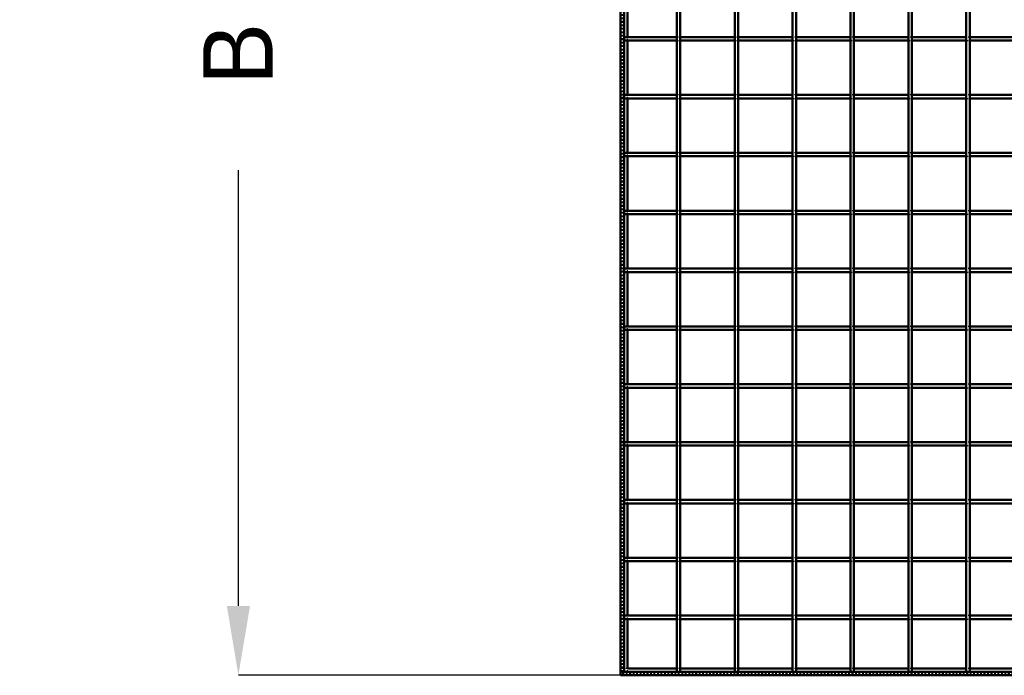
# Model space of a CAD drawing. Header units: millimetres. Extents: x -746 to 545, y -500 to 878.
# Tile 1 of 7: x -746 to -179, y -500 to -122. Entities that reach past the tile are written whole.
import ezdxf

# ---------------------------------------------------------------- set-up
doc = ezdxf.new("R2010")
doc.units = ezdxf.units.MM
doc.linetypes.add('Dashed', pattern=[2, 1, -1])
for name, color, linetype, lineweight in [('2d ConnectionPoints', 7, 'Continuous', 50), ('AM_0', 7, 'Continuous', 50), ('AM_5', 3, 'Continuous', 25), ('AM_9', 6, 'Dashed', 25)]:
    doc.layers.add(name, color=color, linetype=linetype, lineweight=lineweight)
doc.dimstyles.new('ISO-25', dxfattribs={"dimtxt": 2.5, "dimasz": 2.5, "dimexe": 1.25, "dimexo": 0.625, "dimtad": 1, "dimtxsty": 'Standard', "dimcen": 2.5, "dimadec": 0, "dimazin": 0, "dimtfac": 1, "dimtmove": 0, "dimatfit": 3, "dimfxl": 1, "dimarcsym": 0})

# ---------------------------------------------------------------- blocks, each defined once
blk = doc.blocks.new('2_LP230332P35011000800HORIZONTAL1_0_in_LPP2303321180010003500_4')
at = {"layer": 'AM_0'}
for p, q in [((400, -498), (-400, -498)), ((-400, -498), (-400, -500)), ((-367.63, -496.05), (-396.05, -496.05)), ((-334.3, -496.05), (-365.63, -496.05)), ((-300.97, -496.05), (-332.3, -496.05)), ((-267.64, -496.05), (-298.97, -496.05)), ((-234.31, -496.05), (-265.64, -496.05)), ((-200.98, -496.05), (-232.31, -496.05)), ((-167.65, -496.05), (-198.98, -496.05)), ((400, -500), (-400, -500))]:
    blk.add_line(p, q, dxfattribs=at)
at = {"layer": 'AM_9'}
for p, q in [((-396.05, -496.05), (-400, -496.05)), ((400, -498.4), (-400, -498.4)), ((-365.63, -496.05), (-367.63, -496.05)), ((-332.3, -496.05), (-334.3, -496.05)), ((-298.97, -496.05), (-300.97, -496.05)), ((-265.64, -496.05), (-267.64, -496.05)), ((-232.31, -496.05), (-234.31, -496.05)), ((-198.98, -496.05), (-200.98, -496.05)), ((400, -498.92), (-400, -498.92))]:
    blk.add_line(p, q, dxfattribs=at)
blk = doc.blocks.new('3_LP230332P35011000800VERTICALC1_0_in_LPP2303321180010003500_4')
at = {"layer": 'AM_0'}
for p, q in [((-367.63, -498), (-367.63, 498)), ((-365.63, -498), (-365.63, 498)), ((-365.63, -498), (-367.63, -498))]:
    blk.add_line(p, q, dxfattribs=at)
blk = doc.blocks.new('4_LP230332P35011000800VERTICALC2_0_in_LPP2303321180010003500_4')
at = {"layer": 'AM_0'}
for p, q in [((-334.3, -498), (-334.3, 498)), ((-332.3, -498), (-332.3, 498)), ((-332.3, -498), (-334.3, -498))]:
    blk.add_line(p, q, dxfattribs=at)
blk = doc.blocks.new('5_LP230332P35011000800VERTICALC3_0_in_LPP2303321180010003500_4')
at = {"layer": 'AM_0'}
for p, q in [((-300.97, -498), (-300.97, 498)), ((-298.97, -498), (-298.97, 498)), ((-298.97, -498), (-300.97, -498))]:
    blk.add_line(p, q, dxfattribs=at)
blk = doc.blocks.new('6_LP230332P35011000800VERTICALC4_0_in_LPP2303321180010003500_4')
at = {"layer": 'AM_0'}
for p, q in [((-267.64, -498), (-267.64, 498)), ((-265.64, -498), (-265.64, 498)), ((-265.64, -498), (-267.64, -498))]:
    blk.add_line(p, q, dxfattribs=at)
blk = doc.blocks.new('7_LP230332P35011000800VERTICALC5_0_in_LPP2303321180010003500_4')
at = {"layer": 'AM_0'}
for p, q in [((-234.31, -498), (-234.31, 498)), ((-232.31, -498), (-232.31, 498)), ((-232.31, -498), (-234.31, -498))]:
    blk.add_line(p, q, dxfattribs=at)
blk = doc.blocks.new('8_LP230332P35011000800VERTICALC6_0_in_LPP2303321180010003500_4')
at = {"layer": 'AM_0'}
for p, q in [((-200.98, -498), (-200.98, 498)), ((-198.98, -498), (-198.98, 498)), ((-198.98, -498), (-200.98, -498))]:
    blk.add_line(p, q, dxfattribs=at)
blk = doc.blocks.new('27_esiefluewpizx1quqgex292ke________0_in_LPP2303321180010003500_4')
at = {"layer": 'AM_0'}
for p, q in [((-398, -465.62), (-398, -467.62)), ((-367.63, -465.62), (-398, -465.62)), ((-367.63, -467.62), (-398, -467.62)), ((-367.63, -465.62), (-367.63, -467.62)), ((-365.63, -467.62), (-365.63, -465.62)), ((-334.3, -465.62), (-365.63, -465.62)), ((-334.3, -467.62), (-365.63, -467.62)), ((-334.3, -465.62), (-334.3, -467.62)), ((-300.97, -465.62), (-332.3, -465.62)), ((-332.3, -467.62), (-332.3, -465.62)), ((-300.97, -467.62), (-332.3, -467.62)), ((-300.97, -465.62), (-300.97, -467.62)), ((-298.97, -467.62), (-298.97, -465.62)), ((-267.64, -465.62), (-298.97, -465.62)), ((-267.64, -467.62), (-298.97, -467.62)), ((-267.64, -465.62), (-267.64, -467.62)), ((-265.64, -467.62), (-265.64, -465.62)), ((-234.31, -465.62), (-265.64, -465.62)), ((-234.31, -467.62), (-265.64, -467.62)), ((-234.31, -465.62), (-234.31, -467.62)), ((-232.31, -467.62), (-232.31, -465.62)), ((-200.98, -465.62), (-232.31, -465.62)), ((-200.98, -467.62), (-232.31, -467.62)), ((-200.98, -465.62), (-200.98, -467.62)), ((-167.65, -465.62), (-198.98, -465.62)), ((-198.98, -467.62), (-198.98, -465.62)), ((-167.65, -467.62), (-198.98, -467.62))]:
    blk.add_line(p, q, dxfattribs=at)
at = {"layer": 'AM_9'}
for p, q in [((-365.63, -465.62), (-367.63, -465.62)), ((-367.63, -467.62), (-365.63, -467.62)), ((-332.3, -465.62), (-334.3, -465.62)), ((-334.3, -467.62), (-332.3, -467.62)), ((-298.97, -465.62), (-300.97, -465.62)), ((-300.97, -467.62), (-298.97, -467.62)), ((-265.64, -465.62), (-267.64, -465.62)), ((-267.64, -467.62), (-265.64, -467.62)), ((-232.31, -465.62), (-234.31, -465.62)), ((-234.31, -467.62), (-232.31, -467.62)), ((-198.98, -465.62), (-200.98, -465.62)), ((-200.98, -467.62), (-198.98, -467.62))]:
    blk.add_line(p, q, dxfattribs=at)
blk = doc.blocks.new('28_cjtedesh73m9nhjc2rq2jyofc________0_in_LPP2303321180010003500_4')
at = {"layer": 'AM_0'}
for p, q in [((-398, -432.29), (-398, -434.29)), ((-367.63, -432.29), (-398, -432.29)), ((-367.63, -434.29), (-398, -434.29)), ((-367.63, -432.29), (-367.63, -434.29)), ((-365.63, -434.29), (-365.63, -432.29)), ((-334.3, -432.29), (-365.63, -432.29)), ((-334.3, -434.29), (-365.63, -434.29)), ((-334.3, -432.29), (-334.3, -434.29)), ((-300.97, -432.29), (-332.3, -432.29)), ((-332.3, -434.29), (-332.3, -432.29)), ((-300.97, -434.29), (-332.3, -434.29)), ((-300.97, -432.29), (-300.97, -434.29)), ((-298.97, -434.29), (-298.97, -432.29)), ((-267.64, -432.29), (-298.97, -432.29)), ((-267.64, -434.29), (-298.97, -434.29)), ((-267.64, -432.29), (-267.64, -434.29)), ((-265.64, -434.29), (-265.64, -432.29)), ((-234.31, -432.29), (-265.64, -432.29)), ((-234.31, -434.29), (-265.64, -434.29)), ((-234.31, -432.29), (-234.31, -434.29)), ((-232.31, -434.29), (-232.31, -432.29)), ((-200.98, -432.29), (-232.31, -432.29)), ((-200.98, -434.29), (-232.31, -434.29)), ((-200.98, -432.29), (-200.98, -434.29)), ((-167.65, -432.29), (-198.98, -432.29)), ((-198.98, -434.29), (-198.98, -432.29)), ((-167.65, -434.29), (-198.98, -434.29))]:
    blk.add_line(p, q, dxfattribs=at)
at = {"layer": 'AM_9'}
for p, q in [((-365.63, -432.29), (-367.63, -432.29)), ((-367.63, -434.29), (-365.63, -434.29)), ((-332.3, -432.29), (-334.3, -432.29)), ((-334.3, -434.29), (-332.3, -434.29)), ((-298.97, -432.29), (-300.97, -432.29)), ((-300.97, -434.29), (-298.97, -434.29)), ((-265.64, -432.29), (-267.64, -432.29)), ((-267.64, -434.29), (-265.64, -434.29)), ((-232.31, -432.29), (-234.31, -432.29)), ((-234.31, -434.29), (-232.31, -434.29)), ((-198.98, -432.29), (-200.98, -432.29)), ((-200.98, -434.29), (-198.98, -434.29))]:
    blk.add_line(p, q, dxfattribs=at)
blk = doc.blocks.new('29_esckkejad79hn6wv8kdpvpj2v________0_in_LPP2303321180010003500_4')
at = {"layer": 'AM_0'}
for p, q in [((-398, -398.96), (-398, -400.96)), ((-367.63, -398.96), (-398, -398.96)), ((-367.63, -400.96), (-398, -400.96)), ((-367.63, -398.96), (-367.63, -400.96)), ((-365.63, -400.96), (-365.63, -398.96)), ((-334.3, -398.96), (-365.63, -398.96)), ((-334.3, -400.96), (-365.63, -400.96)), ((-334.3, -398.96), (-334.3, -400.96)), ((-300.97, -398.96), (-332.3, -398.96)), ((-332.3, -400.96), (-332.3, -398.96)), ((-300.97, -400.96), (-332.3, -400.96)), ((-300.97, -398.96), (-300.97, -400.96)), ((-298.97, -400.96), (-298.97, -398.96)), ((-267.64, -398.96), (-298.97, -398.96)), ((-267.64, -400.96), (-298.97, -400.96)), ((-267.64, -398.96), (-267.64, -400.96)), ((-265.64, -400.96), (-265.64, -398.96)), ((-234.31, -398.96), (-265.64, -398.96)), ((-234.31, -400.96), (-265.64, -400.96)), ((-234.31, -398.96), (-234.31, -400.96)), ((-232.31, -400.96), (-232.31, -398.96)), ((-200.98, -398.96), (-232.31, -398.96)), ((-200.98, -400.96), (-232.31, -400.96)), ((-200.98, -398.96), (-200.98, -400.96)), ((-167.65, -398.96), (-198.98, -398.96)), ((-198.98, -400.96), (-198.98, -398.96)), ((-167.65, -400.96), (-198.98, -400.96))]:
    blk.add_line(p, q, dxfattribs=at)
at = {"layer": 'AM_9'}
for p, q in [((-365.63, -398.96), (-367.63, -398.96)), ((-367.63, -400.96), (-365.63, -400.96)), ((-332.3, -398.96), (-334.3, -398.96)), ((-334.3, -400.96), (-332.3, -400.96)), ((-298.97, -398.96), (-300.97, -398.96)), ((-300.97, -400.96), (-298.97, -400.96)), ((-265.64, -398.96), (-267.64, -398.96)), ((-267.64, -400.96), (-265.64, -400.96)), ((-232.31, -398.96), (-234.31, -398.96)), ((-234.31, -400.96), (-232.31, -400.96)), ((-198.98, -398.96), (-200.98, -398.96)), ((-200.98, -400.96), (-198.98, -400.96))]:
    blk.add_line(p, q, dxfattribs=at)
blk = doc.blocks.new('30_m53zoptmokxd8muyf27lc3l8f________0_in_LPP2303321180010003500_4')
at = {"layer": 'AM_0'}
for p, q in [((-398, -365.63), (-398, -367.63)), ((-367.63, -365.63), (-398, -365.63)), ((-367.63, -367.63), (-398, -367.63)), ((-367.63, -365.63), (-367.63, -367.63)), ((-365.63, -367.63), (-365.63, -365.63)), ((-334.3, -365.63), (-365.63, -365.63)), ((-334.3, -367.63), (-365.63, -367.63)), ((-334.3, -365.63), (-334.3, -367.63)), ((-300.97, -365.63), (-332.3, -365.63)), ((-332.3, -367.63), (-332.3, -365.63)), ((-300.97, -367.63), (-332.3, -367.63)), ((-300.97, -365.63), (-300.97, -367.63)), ((-298.97, -367.63), (-298.97, -365.63)), ((-267.64, -365.63), (-298.97, -365.63)), ((-267.64, -367.63), (-298.97, -367.63)), ((-267.64, -365.63), (-267.64, -367.63)), ((-265.64, -367.63), (-265.64, -365.63)), ((-234.31, -365.63), (-265.64, -365.63)), ((-234.31, -367.63), (-265.64, -367.63)), ((-234.31, -365.63), (-234.31, -367.63)), ((-232.31, -367.63), (-232.31, -365.63)), ((-200.98, -365.63), (-232.31, -365.63)), ((-200.98, -367.63), (-232.31, -367.63)), ((-200.98, -365.63), (-200.98, -367.63)), ((-167.65, -365.63), (-198.98, -365.63)), ((-198.98, -367.63), (-198.98, -365.63)), ((-167.65, -367.63), (-198.98, -367.63))]:
    blk.add_line(p, q, dxfattribs=at)
at = {"layer": 'AM_9'}
for p, q in [((-365.63, -365.63), (-367.63, -365.63)), ((-367.63, -367.63), (-365.63, -367.63)), ((-332.3, -365.63), (-334.3, -365.63)), ((-334.3, -367.63), (-332.3, -367.63)), ((-298.97, -365.63), (-300.97, -365.63)), ((-300.97, -367.63), (-298.97, -367.63)), ((-265.64, -365.63), (-267.64, -365.63)), ((-267.64, -367.63), (-265.64, -367.63)), ((-232.31, -365.63), (-234.31, -365.63)), ((-234.31, -367.63), (-232.31, -367.63)), ((-198.98, -365.63), (-200.98, -365.63)), ((-200.98, -367.63), (-198.98, -367.63))]:
    blk.add_line(p, q, dxfattribs=at)
blk = doc.blocks.new('31_lxkbu0r4ngkhpa35aww2aw5dg________0_in_LPP2303321180010003500_4')
at = {"layer": 'AM_0'}
for p, q in [((-398, -332.3), (-398, -334.3)), ((-367.63, -332.3), (-398, -332.3)), ((-367.63, -334.3), (-398, -334.3)), ((-367.63, -332.3), (-367.63, -334.3)), ((-365.63, -334.3), (-365.63, -332.3)), ((-334.3, -332.3), (-365.63, -332.3)), ((-334.3, -334.3), (-365.63, -334.3)), ((-334.3, -332.3), (-334.3, -334.3)), ((-300.97, -332.3), (-332.3, -332.3)), ((-332.3, -334.3), (-332.3, -332.3)), ((-300.97, -334.3), (-332.3, -334.3)), ((-300.97, -332.3), (-300.97, -334.3)), ((-298.97, -334.3), (-298.97, -332.3)), ((-267.64, -332.3), (-298.97, -332.3)), ((-267.64, -334.3), (-298.97, -334.3)), ((-267.64, -332.3), (-267.64, -334.3)), ((-265.64, -334.3), (-265.64, -332.3)), ((-234.31, -332.3), (-265.64, -332.3)), ((-234.31, -334.3), (-265.64, -334.3)), ((-234.31, -332.3), (-234.31, -334.3)), ((-232.31, -334.3), (-232.31, -332.3)), ((-200.98, -332.3), (-232.31, -332.3)), ((-200.98, -334.3), (-232.31, -334.3)), ((-200.98, -332.3), (-200.98, -334.3)), ((-167.65, -332.3), (-198.98, -332.3)), ((-198.98, -334.3), (-198.98, -332.3)), ((-167.65, -334.3), (-198.98, -334.3))]:
    blk.add_line(p, q, dxfattribs=at)
at = {"layer": 'AM_9'}
for p, q in [((-365.63, -332.3), (-367.63, -332.3)), ((-367.63, -334.3), (-365.63, -334.3)), ((-332.3, -332.3), (-334.3, -332.3)), ((-334.3, -334.3), (-332.3, -334.3)), ((-298.97, -332.3), (-300.97, -332.3)), ((-300.97, -334.3), (-298.97, -334.3)), ((-265.64, -332.3), (-267.64, -332.3)), ((-267.64, -334.3), (-265.64, -334.3)), ((-232.31, -332.3), (-234.31, -332.3)), ((-234.31, -334.3), (-232.31, -334.3)), ((-198.98, -332.3), (-200.98, -332.3)), ((-200.98, -334.3), (-198.98, -334.3))]:
    blk.add_line(p, q, dxfattribs=at)
blk = doc.blocks.new('32_nu3gdbzbetyszao62696t56hk________0_in_LPP2303321180010003500_4')
at = {"layer": 'AM_0'}
for p, q in [((-398, -298.97), (-398, -300.97)), ((-367.63, -298.97), (-398, -298.97)), ((-367.63, -298.97), (-367.63, -300.97)), ((-365.63, -300.97), (-365.63, -298.97)), ((-334.3, -298.97), (-365.63, -298.97)), ((-334.3, -298.97), (-334.3, -300.97)), ((-300.97, -298.97), (-332.3, -298.97)), ((-332.3, -300.97), (-332.3, -298.97)), ((-300.97, -298.97), (-300.97, -300.97)), ((-298.97, -300.97), (-298.97, -298.97)), ((-267.64, -298.97), (-298.97, -298.97)), ((-267.64, -298.97), (-267.64, -300.97)), ((-265.64, -300.97), (-265.64, -298.97)), ((-234.31, -298.97), (-265.64, -298.97)), ((-234.31, -298.97), (-234.31, -300.97)), ((-232.31, -300.97), (-232.31, -298.97)), ((-200.98, -298.97), (-232.31, -298.97)), ((-200.98, -298.97), (-200.98, -300.97)), ((-167.65, -298.97), (-198.98, -298.97)), ((-198.98, -300.97), (-198.98, -298.97)), ((-367.63, -300.97), (-398, -300.97)), ((-334.3, -300.97), (-365.63, -300.97)), ((-300.97, -300.97), (-332.3, -300.97)), ((-267.64, -300.97), (-298.97, -300.97)), ((-234.31, -300.97), (-265.64, -300.97)), ((-200.98, -300.97), (-232.31, -300.97)), ((-167.65, -300.97), (-198.98, -300.97))]:
    blk.add_line(p, q, dxfattribs=at)
at = {"layer": 'AM_9'}
for p, q in [((-365.63, -298.97), (-367.63, -298.97)), ((-332.3, -298.97), (-334.3, -298.97)), ((-298.97, -298.97), (-300.97, -298.97)), ((-265.64, -298.97), (-267.64, -298.97)), ((-232.31, -298.97), (-234.31, -298.97)), ((-198.98, -298.97), (-200.98, -298.97)), ((-367.63, -300.97), (-365.63, -300.97)), ((-334.3, -300.97), (-332.3, -300.97)), ((-300.97, -300.97), (-298.97, -300.97)), ((-267.64, -300.97), (-265.64, -300.97)), ((-234.31, -300.97), (-232.31, -300.97)), ((-200.98, -300.97), (-198.98, -300.97))]:
    blk.add_line(p, q, dxfattribs=at)
blk = doc.blocks.new('33_pvmm4rl0j1s4hggsghg2fusmo________0_in_LPP2303321180010003500_4')
at = {"layer": 'AM_0'}
for p, q in [((-398, -265.64), (-398, -267.64)), ((-367.63, -265.64), (-398, -265.64)), ((-367.63, -265.64), (-367.63, -267.64)), ((-365.63, -267.64), (-365.63, -265.64)), ((-334.3, -265.64), (-365.63, -265.64)), ((-334.3, -265.64), (-334.3, -267.64)), ((-300.97, -265.64), (-332.3, -265.64)), ((-332.3, -267.64), (-332.3, -265.64)), ((-300.97, -265.64), (-300.97, -267.64)), ((-298.97, -267.64), (-298.97, -265.64)), ((-267.64, -265.64), (-298.97, -265.64)), ((-267.64, -265.64), (-267.64, -267.64)), ((-265.64, -267.64), (-265.64, -265.64)), ((-234.31, -265.64), (-265.64, -265.64)), ((-234.31, -265.64), (-234.31, -267.64)), ((-232.31, -267.64), (-232.31, -265.64)), ((-200.98, -265.64), (-232.31, -265.64)), ((-200.98, -265.64), (-200.98, -267.64)), ((-167.65, -265.64), (-198.98, -265.64)), ((-198.98, -267.64), (-198.98, -265.64)), ((-367.63, -267.64), (-398, -267.64)), ((-334.3, -267.64), (-365.63, -267.64)), ((-300.97, -267.64), (-332.3, -267.64)), ((-267.64, -267.64), (-298.97, -267.64)), ((-234.31, -267.64), (-265.64, -267.64)), ((-200.98, -267.64), (-232.31, -267.64)), ((-167.65, -267.64), (-198.98, -267.64))]:
    blk.add_line(p, q, dxfattribs=at)
at = {"layer": 'AM_9'}
for p, q in [((-365.63, -265.64), (-367.63, -265.64)), ((-332.3, -265.64), (-334.3, -265.64)), ((-298.97, -265.64), (-300.97, -265.64)), ((-265.64, -265.64), (-267.64, -265.64)), ((-232.31, -265.64), (-234.31, -265.64)), ((-198.98, -265.64), (-200.98, -265.64)), ((-367.63, -267.64), (-365.63, -267.64)), ((-334.3, -267.64), (-332.3, -267.64)), ((-300.97, -267.64), (-298.97, -267.64)), ((-267.64, -267.64), (-265.64, -267.64)), ((-234.31, -267.64), (-232.31, -267.64)), ((-200.98, -267.64), (-198.98, -267.64))]:
    blk.add_line(p, q, dxfattribs=at)
blk = doc.blocks.new('34_lq6j48iaf3fkm5j4s6hcfy1of________0_in_LPP2303321180010003500_4')
at = {"layer": 'AM_0'}
for p, q in [((-398, -232.31), (-398, -234.31)), ((-367.63, -232.31), (-398, -232.31)), ((-367.63, -232.31), (-367.63, -234.31)), ((-365.63, -234.31), (-365.63, -232.31)), ((-334.3, -232.31), (-365.63, -232.31)), ((-334.3, -232.31), (-334.3, -234.31)), ((-300.97, -232.31), (-332.3, -232.31)), ((-332.3, -234.31), (-332.3, -232.31)), ((-300.97, -232.31), (-300.97, -234.31)), ((-298.97, -234.31), (-298.97, -232.31)), ((-267.64, -232.31), (-298.97, -232.31)), ((-267.64, -232.31), (-267.64, -234.31)), ((-265.64, -234.31), (-265.64, -232.31)), ((-234.31, -232.31), (-265.64, -232.31)), ((-234.31, -232.31), (-234.31, -234.31)), ((-232.31, -234.31), (-232.31, -232.31)), ((-200.98, -232.31), (-232.31, -232.31)), ((-200.98, -232.31), (-200.98, -234.31)), ((-167.65, -232.31), (-198.98, -232.31)), ((-198.98, -234.31), (-198.98, -232.31)), ((-367.63, -234.31), (-398, -234.31)), ((-334.3, -234.31), (-365.63, -234.31)), ((-300.97, -234.31), (-332.3, -234.31)), ((-267.64, -234.31), (-298.97, -234.31)), ((-234.31, -234.31), (-265.64, -234.31)), ((-200.98, -234.31), (-232.31, -234.31)), ((-167.65, -234.31), (-198.98, -234.31))]:
    blk.add_line(p, q, dxfattribs=at)
at = {"layer": 'AM_9'}
for p, q in [((-365.63, -232.31), (-367.63, -232.31)), ((-332.3, -232.31), (-334.3, -232.31)), ((-298.97, -232.31), (-300.97, -232.31)), ((-265.64, -232.31), (-267.64, -232.31)), ((-232.31, -232.31), (-234.31, -232.31)), ((-198.98, -232.31), (-200.98, -232.31)), ((-367.63, -234.31), (-365.63, -234.31)), ((-334.3, -234.31), (-332.3, -234.31)), ((-300.97, -234.31), (-298.97, -234.31)), ((-267.64, -234.31), (-265.64, -234.31)), ((-234.31, -234.31), (-232.31, -234.31)), ((-200.98, -234.31), (-198.98, -234.31))]:
    blk.add_line(p, q, dxfattribs=at)
blk = doc.blocks.new('35_9el3bg8ektxw4ywk98yxyt6tg________0_in_LPP2303321180010003500_4')
at = {"layer": 'AM_0'}
for p, q in [((-398, -198.98), (-398, -200.98)), ((-367.63, -198.98), (-398, -198.98)), ((-367.63, -200.98), (-398, -200.98)), ((-367.63, -198.98), (-367.63, -200.98)), ((-365.63, -200.98), (-365.63, -198.98)), ((-334.3, -198.98), (-365.63, -198.98)), ((-334.3, -200.98), (-365.63, -200.98)), ((-334.3, -198.98), (-334.3, -200.98)), ((-300.97, -198.98), (-332.3, -198.98)), ((-332.3, -200.98), (-332.3, -198.98)), ((-300.97, -200.98), (-332.3, -200.98)), ((-300.97, -198.98), (-300.97, -200.98)), ((-298.97, -200.98), (-298.97, -198.98)), ((-267.64, -198.98), (-298.97, -198.98)), ((-267.64, -200.98), (-298.97, -200.98)), ((-267.64, -198.98), (-267.64, -200.98)), ((-265.64, -200.98), (-265.64, -198.98)), ((-234.31, -198.98), (-265.64, -198.98)), ((-234.31, -200.98), (-265.64, -200.98)), ((-234.31, -198.98), (-234.31, -200.98)), ((-232.31, -200.98), (-232.31, -198.98)), ((-200.98, -198.98), (-232.31, -198.98)), ((-200.98, -200.98), (-232.31, -200.98)), ((-200.98, -198.98), (-200.98, -200.98)), ((-167.65, -198.98), (-198.98, -198.98)), ((-198.98, -200.98), (-198.98, -198.98)), ((-167.65, -200.98), (-198.98, -200.98))]:
    blk.add_line(p, q, dxfattribs=at)
at = {"layer": 'AM_9'}
for p, q in [((-365.63, -198.98), (-367.63, -198.98)), ((-367.63, -200.98), (-365.63, -200.98)), ((-332.3, -198.98), (-334.3, -198.98)), ((-334.3, -200.98), (-332.3, -200.98)), ((-298.97, -198.98), (-300.97, -198.98)), ((-300.97, -200.98), (-298.97, -200.98)), ((-265.64, -198.98), (-267.64, -198.98)), ((-267.64, -200.98), (-265.64, -200.98)), ((-232.31, -198.98), (-234.31, -198.98)), ((-234.31, -200.98), (-232.31, -200.98)), ((-198.98, -198.98), (-200.98, -198.98)), ((-200.98, -200.98), (-198.98, -200.98))]:
    blk.add_line(p, q, dxfattribs=at)
blk = doc.blocks.new('36_j90ah7k6fwp9h1yzhavr7wygd________0_in_LPP2303321180010003500_4')
at = {"layer": 'AM_0'}
for p, q in [((-398, -165.65), (-398, -167.65)), ((-367.63, -165.65), (-398, -165.65)), ((-367.63, -167.65), (-398, -167.65)), ((-367.63, -165.65), (-367.63, -167.65)), ((-365.63, -167.65), (-365.63, -165.65)), ((-334.3, -165.65), (-365.63, -165.65)), ((-334.3, -167.65), (-365.63, -167.65)), ((-334.3, -165.65), (-334.3, -167.65)), ((-300.97, -165.65), (-332.3, -165.65)), ((-332.3, -167.65), (-332.3, -165.65)), ((-300.97, -167.65), (-332.3, -167.65)), ((-300.97, -165.65), (-300.97, -167.65)), ((-298.97, -167.65), (-298.97, -165.65)), ((-267.64, -165.65), (-298.97, -165.65)), ((-267.64, -167.65), (-298.97, -167.65)), ((-267.64, -165.65), (-267.64, -167.65)), ((-265.64, -167.65), (-265.64, -165.65)), ((-234.31, -165.65), (-265.64, -165.65)), ((-234.31, -167.65), (-265.64, -167.65)), ((-234.31, -165.65), (-234.31, -167.65)), ((-232.31, -167.65), (-232.31, -165.65)), ((-200.98, -165.65), (-232.31, -165.65)), ((-200.98, -167.65), (-232.31, -167.65)), ((-200.98, -165.65), (-200.98, -167.65)), ((-167.65, -165.65), (-198.98, -165.65)), ((-198.98, -167.65), (-198.98, -165.65)), ((-167.65, -167.65), (-198.98, -167.65))]:
    blk.add_line(p, q, dxfattribs=at)
at = {"layer": 'AM_9'}
for p, q in [((-365.63, -165.65), (-367.63, -165.65)), ((-367.63, -167.65), (-365.63, -167.65)), ((-332.3, -165.65), (-334.3, -165.65)), ((-334.3, -167.65), (-332.3, -167.65)), ((-298.97, -165.65), (-300.97, -165.65)), ((-300.97, -167.65), (-298.97, -167.65)), ((-265.64, -165.65), (-267.64, -165.65)), ((-267.64, -167.65), (-265.64, -167.65)), ((-232.31, -165.65), (-234.31, -165.65)), ((-234.31, -167.65), (-232.31, -167.65)), ((-198.98, -165.65), (-200.98, -165.65)), ((-200.98, -167.65), (-198.98, -167.65))]:
    blk.add_line(p, q, dxfattribs=at)
blk = doc.blocks.new('37_msc8l8q6plb5qdu0fonjx8cma________0_in_LPP2303321180010003500_4')
at = {"layer": 'AM_0'}
for p, q in [((-398, -132.32), (-398, -134.32)), ((-367.63, -132.32), (-398, -132.32)), ((-367.63, -134.32), (-398, -134.32)), ((-367.63, -132.32), (-367.63, -134.32)), ((-365.63, -134.32), (-365.63, -132.32)), ((-334.3, -132.32), (-365.63, -132.32)), ((-334.3, -134.32), (-365.63, -134.32)), ((-334.3, -132.32), (-334.3, -134.32)), ((-300.97, -132.32), (-332.3, -132.32)), ((-332.3, -134.32), (-332.3, -132.32)), ((-300.97, -134.32), (-332.3, -134.32)), ((-300.97, -132.32), (-300.97, -134.32)), ((-298.97, -134.32), (-298.97, -132.32)), ((-267.64, -132.32), (-298.97, -132.32)), ((-267.64, -134.32), (-298.97, -134.32)), ((-267.64, -132.32), (-267.64, -134.32)), ((-265.64, -134.32), (-265.64, -132.32)), ((-234.31, -132.32), (-265.64, -132.32)), ((-234.31, -134.32), (-265.64, -134.32)), ((-234.31, -132.32), (-234.31, -134.32)), ((-232.31, -134.32), (-232.31, -132.32)), ((-200.98, -132.32), (-232.31, -132.32)), ((-200.98, -134.32), (-232.31, -134.32)), ((-200.98, -132.32), (-200.98, -134.32)), ((-167.65, -132.32), (-198.98, -132.32)), ((-198.98, -134.32), (-198.98, -132.32)), ((-167.65, -134.32), (-198.98, -134.32))]:
    blk.add_line(p, q, dxfattribs=at)
at = {"layer": 'AM_9'}
for p, q in [((-365.63, -132.32), (-367.63, -132.32)), ((-367.63, -134.32), (-365.63, -134.32)), ((-332.3, -132.32), (-334.3, -132.32)), ((-334.3, -134.32), (-332.3, -134.32)), ((-298.97, -132.32), (-300.97, -132.32)), ((-300.97, -134.32), (-298.97, -134.32)), ((-265.64, -132.32), (-267.64, -132.32)), ((-267.64, -134.32), (-265.64, -134.32)), ((-232.31, -132.32), (-234.31, -132.32)), ((-234.31, -134.32), (-232.31, -134.32)), ((-198.98, -132.32), (-200.98, -132.32)), ((-200.98, -134.32), (-198.98, -134.32))]:
    blk.add_line(p, q, dxfattribs=at)
blk = doc.blocks.new('56_LP230332P35011000800VERTICAL2_0_in_LPP2303321180010003500_4')
at = {"layer": 'AM_0'}
for p, q in [((-400, -498), (-400, 498)), ((-398, -498), (-398, 498)), ((-396.05, -132.32), (-396.05, -100.99)), ((-396.05, -165.65), (-396.05, -134.32)), ((-396.05, -198.98), (-396.05, -167.65)), ((-396.05, -232.31), (-396.05, -200.98)), ((-396.05, -265.64), (-396.05, -234.31)), ((-396.05, -298.97), (-396.05, -267.64)), ((-396.05, -332.3), (-396.05, -300.97)), ((-396.05, -365.63), (-396.05, -334.3)), ((-396.05, -398.96), (-396.05, -367.63)), ((-396.05, -432.29), (-396.05, -400.96)), ((-396.05, -465.62), (-396.05, -434.29)), ((-396.05, -496.05), (-396.05, -467.62)), ((-398, -498), (-400, -498))]:
    blk.add_line(p, q, dxfattribs=at)
at = {"layer": 'AM_9'}
for p, q in [((-398.99, -498), (-398.99, 498)), ((-398.55, -498), (-398.55, 498)), ((-396.05, -134.32), (-396.05, -132.32)), ((-396.05, -167.65), (-396.05, -165.65)), ((-396.05, -200.98), (-396.05, -198.98)), ((-396.05, -234.31), (-396.05, -232.31)), ((-396.05, -267.64), (-396.05, -265.64)), ((-396.05, -300.97), (-396.05, -298.97)), ((-396.05, -334.3), (-396.05, -332.3)), ((-396.05, -367.63), (-396.05, -365.63)), ((-396.05, -400.96), (-396.05, -398.96)), ((-396.05, -434.29), (-396.05, -432.29)), ((-396.05, -467.62), (-396.05, -465.62)), ((-396.05, -498), (-396.05, -496.05))]:
    blk.add_line(p, q, dxfattribs=at)
blk = doc.blocks.new('*D59')
at = {"layer": 'AM_5', "color": 0, "lineweight": -2}
for p, q in [((-400, 500), (-620, 500)), ((-620, 460), (-620, 208.94)), ((-620, -460), (-620, -208.94)), ((-400, -500), (-620, -500))]:
    blk.add_line(p, q, dxfattribs=at)
at = {"layer": 'AM_5', "color": 0}
for points in [[(-613.33, 460), (-626.67, 460), (-620, 500)], [(-626.67, -460), (-613.33, -460), (-620, -500)]]:
    blk.add_solid(points, dxfattribs=at)
at = {"layer": 'Defpoints', "color": 0}
for p in [(-400, 500), (-620, -500), (-400, -500)]:
    blk.add_point(p, dxfattribs=at)
at = {"layer": 'AM_5', "color": 0, "insert": (-620, 0), "char_height": 40, "attachment_point": 5, "rotation": 90}
blk.add_mtext('B = 1000 mm', dxfattribs=at)

msp = doc.modelspace()

# ---------------------------------------------------------------- linework, layer by layer
at = {"layer": '2d ConnectionPoints'}
for p in [(-398, -133.32), (-398, -133.32), (-398, -166.65), (-398, -166.65), (-398, -199.98), (-398, -199.98), (-398, -233.31), (-398, -233.31), (-398, -266.64), (-398, -266.64), (-398, -299.97), (-398, -299.97), (-398, -333.3), (-398, -333.3), (-398, -366.63), (-398, -366.63), (-398, -399.96), (-398, -399.96), (-398, -433.29), (-398, -433.29), (-398, -466.62), (-398, -466.62), (-366.63, -498), (-333.3, -498), (-299.97, -498), (-266.64, -498), (-233.31, -498), (-199.98, -498)]:
    msp.add_point(p, dxfattribs=at)

# ---------------------------------------------------------------- block references
for name in ['56_LP230332P35011000800VERTICAL2_0_in_LPP2303321180010003500_4', '3_LP230332P35011000800VERTICALC1_0_in_LPP2303321180010003500_4', '4_LP230332P35011000800VERTICALC2_0_in_LPP2303321180010003500_4', '5_LP230332P35011000800VERTICALC3_0_in_LPP2303321180010003500_4', '6_LP230332P35011000800VERTICALC4_0_in_LPP2303321180010003500_4', '7_LP230332P35011000800VERTICALC5_0_in_LPP2303321180010003500_4', '8_LP230332P35011000800VERTICALC6_0_in_LPP2303321180010003500_4', '37_msc8l8q6plb5qdu0fonjx8cma________0_in_LPP2303321180010003500_4', '36_j90ah7k6fwp9h1yzhavr7wygd________0_in_LPP2303321180010003500_4', '35_9el3bg8ektxw4ywk98yxyt6tg________0_in_LPP2303321180010003500_4', '34_lq6j48iaf3fkm5j4s6hcfy1of________0_in_LPP2303321180010003500_4', '33_pvmm4rl0j1s4hggsghg2fusmo________0_in_LPP2303321180010003500_4', '32_nu3gdbzbetyszao62696t56hk________0_in_LPP2303321180010003500_4', '31_lxkbu0r4ngkhpa35aww2aw5dg________0_in_LPP2303321180010003500_4', '30_m53zoptmokxd8muyf27lc3l8f________0_in_LPP2303321180010003500_4', '29_esckkejad79hn6wv8kdpvpj2v________0_in_LPP2303321180010003500_4', '28_cjtedesh73m9nhjc2rq2jyofc________0_in_LPP2303321180010003500_4', '27_esiefluewpizx1quqgex292ke________0_in_LPP2303321180010003500_4', '2_LP230332P35011000800HORIZONTAL1_0_in_LPP2303321180010003500_4']:
    msp.add_blockref(name, (0, 0))

# ---------------------------------------------------------------- dimensions: what is measured, and where the dimension line sits
at = {"layer": 'AM_5'}
dim = msp.add_linear_dim(base=(-620, -500), p1=(-400, 500), p2=(-400, -500), angle=90, text='B = 1000 mm', dimstyle='ISO-25', override={"dimtxt": 40, "dimasz": 40, "dimexe": 0, "dimexo": 0, "dimgap": 12}, dxfattribs=at)
dim.commit()
dim.dimension.update_dxf_attribs({"geometry": '*D59', "text_midpoint": (-620, 0), "dimtype": 160, "text_rotation": 90})

doc.saveas('drawing.dxf')
